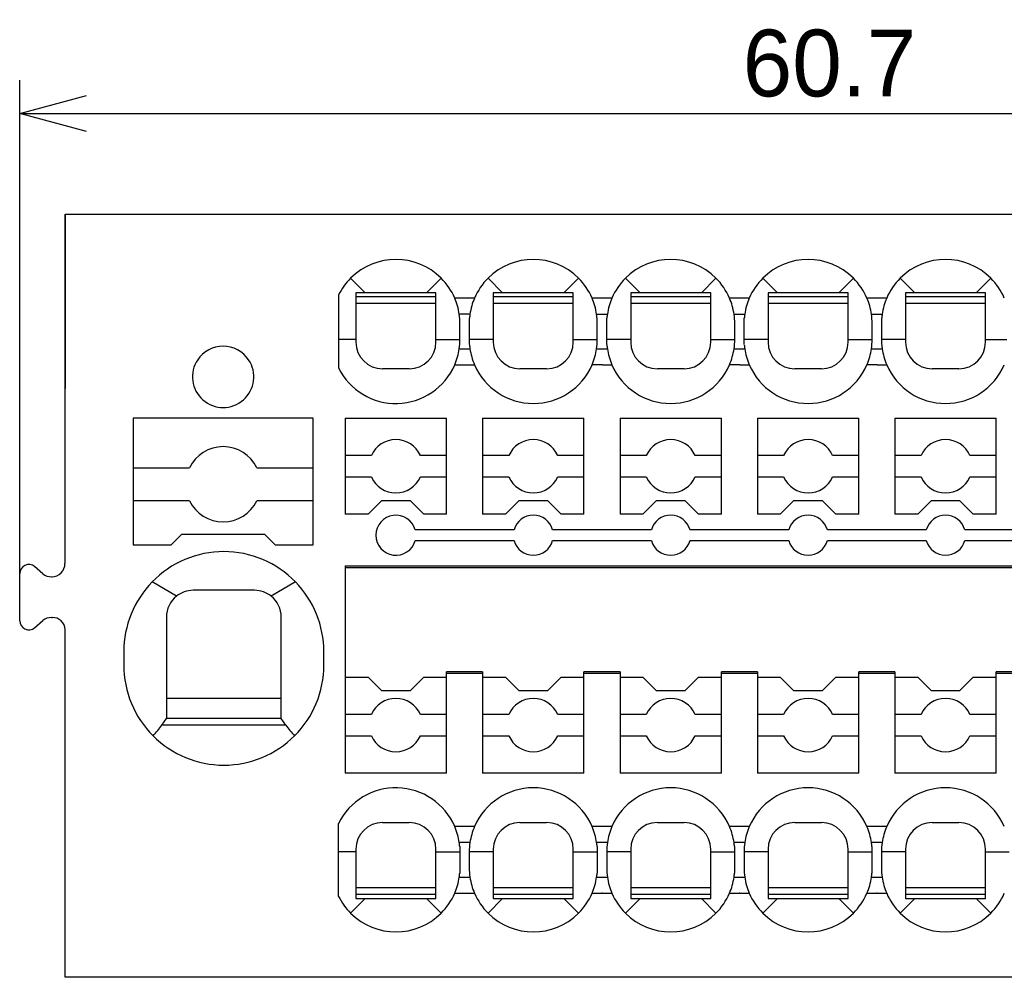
# Model space of a CAD drawing. Header units: millimetres. Extents: x -105 to 192, y -71 to 139.
# Tile 3 of 6: x -19 to 18, y 43 to 79. Entities that reach past the tile are written whole.
import ezdxf

# ---------------------------------------------------------------- set-up
doc = ezdxf.new("R2010")
doc.units = ezdxf.units.MM
doc.header["$LTSCALE"] = 1.5
doc.linetypes.add('PHL_THICK', pattern=[0])
doc.layers.get('0').update_dxf_attribs({"linetype": 'CONTINUOUS'})
doc.layers.get('Defpoints').update_dxf_attribs({"linetype": 'CONTINUOUS'})
doc.layers.add('PROJECTION', color=7, linetype='CONTINUOUS')
doc.dimstyles.new('ISO-25', dxfattribs={"dimtxt": 2.5, "dimasz": 2.5, "dimexe": 1.25, "dimexo": 0.625, "dimtad": 1, "dimdsep": 46, "dimtxsty": 'STANDARD', "dimblk": 'OPEN30', "dimcen": 2.5, "dimadec": 0, "dimazin": 0, "dimtfac": 1, "dimtmove": 0, "dimatfit": 3, "dimldrblk": 'OPEN30', "dimfxl": 1, "dimarcsym": 0})

# ---------------------------------------------------------------- blocks, each defined once
blk = doc.blocks.new('_Open30')
at = {"color": 0, "linetype": 'ByBlock', "lineweight": -2}
for p, q in [((-1, 0.268), (0, 0)), ((0, 0), (-1, -0.268)), ((0, 0), (-1, 0))]:
    blk.add_line(p, q, dxfattribs=at)
blk = doc.blocks.new('*D15')
at = {"color": 0, "lineweight": -2, "transparency": 16777216}
for p, q in [((-19.107, 57.195), (-19.107, 76.825)), ((41.594, 65.085), (41.594, 76.825)), ((-16.607, 75.575), (39.094, 75.575))]:
    blk.add_line(p, q, dxfattribs=at)
at = {"layer": 'Defpoints', "color": 0, "transparency": 16777216}
for p in [(41.594, 75.575), (41.594, 64.46), (-19.107, 56.57)]:
    blk.add_point(p, dxfattribs=at)
at = {"color": 0, "lineweight": -2, "transparency": 16777216, "xscale": 2.5, "yscale": 2.5, "zscale": 2.5, "rotation": 180}
blk.add_blockref('_Open30', (-19.107, 75.575), dxfattribs=at)
at = {"color": 0, "lineweight": -2, "transparency": 16777216, "xscale": 2.5, "yscale": 2.5, "zscale": 2.5}
blk.add_blockref('_Open30', (41.594, 75.575), dxfattribs=at)
at = {"color": 0, "transparency": 16777216, "insert": (11.244, 77.45), "char_height": 2.5, "attachment_point": 5}
blk.add_mtext('60.7', dxfattribs=at)

msp = doc.modelspace()

# ---------------------------------------------------------------- linework, layer by layer
for p, q in [((-17.406, 71.81), (-17.411, 58.718)), ((-17.406, 71.81), (-17.411, 58.718)), ((-17.913, 58.215), (-17.891, 58.215)), ((-17.913, 56.692), (-17.886, 56.692))]:
    msp.add_line(p, q)
at = {"linetype": 'Continuous'}
for p, q in [((-17.406, 64.46), (-17.406, 71.81)), ((-6.156, 68.86), (-6.703, 69.407)), ((-3.309, 69.407), (-3.856, 68.86)), ((-1.006, 68.86), (-1.553, 69.407)), ((1.841, 69.407), (1.294, 68.86)), ((4.144, 68.86), (3.597, 69.407)), ((6.991, 69.407), (6.444, 68.86)), ((9.294, 68.86), (8.747, 69.407)), ((12.141, 69.407), (11.594, 68.86)), ((14.444, 68.86), (13.897, 69.407)), ((17.291, 69.407), (16.744, 68.86)), ((-7.156, 68.777), (-7.156, 67.11)), ((-6.156, 68.86), (-6.506, 68.86)), ((-6.506, 68.86), (-6.506, 68.71)), ((-3.506, 68.71), (-6.506, 68.71)), ((-6.506, 68.71), (-6.506, 68.46)), ((-3.856, 68.86), (-6.156, 68.86)), ((-3.506, 68.86), (-3.856, 68.86)), ((-3.506, 68.71), (-3.506, 68.86)), ((-3.506, 68.46), (-3.506, 68.71)), ((-1.006, 68.86), (-1.356, 68.86)), ((-1.356, 68.86), (-1.356, 68.71)), ((-1.356, 68.71), (-1.356, 68.46)), ((1.644, 68.71), (-1.356, 68.71)), ((1.294, 68.86), (-1.006, 68.86)), ((1.644, 68.86), (1.294, 68.86)), ((1.644, 68.71), (1.644, 68.86)), ((1.644, 68.46), (1.644, 68.71)), ((2.733, 68.661), (2.713, 68.661)), ((3.794, 68.86), (3.794, 68.71)), ((4.144, 68.86), (3.794, 68.86)), ((6.794, 68.71), (3.794, 68.71)), ((3.794, 68.71), (3.794, 68.46)), ((6.444, 68.86), (4.144, 68.86)), ((6.794, 68.86), (6.444, 68.86)), ((6.794, 68.71), (6.794, 68.86)), ((6.794, 68.46), (6.794, 68.71)), ((7.883, 68.661), (7.863, 68.661)), ((8.944, 68.86), (8.944, 68.71)), ((9.294, 68.86), (8.944, 68.86)), ((11.944, 68.71), (8.944, 68.71)), ((8.944, 68.71), (8.944, 68.46)), ((11.594, 68.86), (9.294, 68.86)), ((11.944, 68.86), (11.594, 68.86)), ((11.944, 68.71), (11.944, 68.86)), ((11.944, 68.46), (11.944, 68.71)), ((13.033, 68.661), (13.013, 68.661)), ((14.094, 68.86), (14.094, 68.71)), ((14.444, 68.86), (14.094, 68.86)), ((17.094, 68.71), (14.094, 68.71)), ((14.094, 68.71), (14.094, 68.46)), ((16.744, 68.86), (14.444, 68.86)), ((17.094, 68.86), (16.744, 68.86)), ((17.094, 68.71), (17.094, 68.86)), ((17.094, 68.46), (17.094, 68.71)), ((-3.506, 68.46), (-6.506, 68.46)), ((-6.506, 68.46), (-6.506, 67.11)), ((-3.506, 67.11), (-3.506, 68.46)), ((1.644, 68.46), (-1.356, 68.46)), ((-1.356, 68.46), (-1.356, 67.11)), ((1.644, 67.11), (1.644, 68.46)), ((6.794, 68.46), (3.794, 68.46)), ((3.794, 68.46), (3.794, 67.11)), ((6.794, 67.11), (6.794, 68.46)), ((8.944, 68.46), (8.944, 67.11)), ((11.944, 68.46), (8.944, 68.46)), ((11.944, 67.11), (11.944, 68.46)), ((17.094, 68.46), (14.094, 68.46)), ((14.094, 68.46), (14.094, 67.11)), ((17.094, 67.11), (17.094, 68.46)), ((-2.23, 68.058), (-2.631, 68.058)), ((2.519, 68.058), (2.92, 68.058)), ((7.669, 68.058), (8.07, 68.058)), ((12.819, 68.058), (13.22, 68.058)), ((-6.506, 67.11), (-7.156, 67.11)), ((-7.156, 67.11), (-7.156, 66.044)), ((-3.506, 67.11), (-2.71, 67.11)), ((-2.71, 67.11), (-2.606, 67.11)), ((-1.356, 67.11), (-2.248, 67.11)), ((1.644, 67.11), (2.44, 67.11)), ((2.44, 67.11), (2.544, 67.11)), ((3.794, 67.11), (2.902, 67.11)), ((6.794, 67.11), (7.59, 67.11)), ((7.59, 67.11), (7.694, 67.11)), ((8.944, 67.11), (8.052, 67.11)), ((11.944, 67.11), (12.74, 67.11)), ((12.74, 67.11), (12.844, 67.11)), ((14.094, 67.11), (13.202, 67.11)), ((17.094, 67.11), (17.89, 67.11)), ((-2.631, 66.763), (-2.23, 66.763)), ((2.519, 66.763), (2.92, 66.763)), ((7.669, 66.763), (8.07, 66.763)), ((12.819, 66.763), (13.22, 66.763)), ((2.733, 66.16), (2.713, 66.16)), ((7.883, 66.16), (7.863, 66.16)), ((13.033, 66.16), (13.013, 66.16)), ((-8.106, 64.16), (-14.856, 64.16)), ((-14.856, 64.16), (-14.856, 62.305)), ((-8.106, 62.305), (-8.106, 64.16)), ((-6.906, 64.16), (-6.906, 62.76)), ((-6.906, 64.16), (-3.106, 64.16)), ((-3.106, 62.76), (-3.106, 64.16)), ((-1.756, 64.16), (2.044, 64.16)), ((-1.756, 64.16), (-1.756, 62.76)), ((2.044, 62.76), (2.044, 64.16)), ((3.394, 64.16), (7.194, 64.16)), ((3.394, 64.16), (3.394, 62.76)), ((7.194, 62.76), (7.194, 64.16)), ((8.544, 64.16), (12.344, 64.16)), ((8.544, 64.16), (8.544, 62.76)), ((12.344, 62.76), (12.344, 64.16)), ((13.694, 64.16), (17.494, 64.16)), ((13.694, 64.16), (13.694, 62.76)), ((17.494, 62.76), (17.494, 64.16)), ((-6.906, 62.76), (-6.906, 61.96)), ((-5.922, 62.76), (-6.906, 62.76)), ((-3.106, 62.76), (-4.089, 62.76)), ((-3.106, 61.96), (-3.106, 62.76)), ((-0.772, 62.76), (-1.756, 62.76)), ((-1.756, 62.76), (-1.756, 61.96)), ((2.044, 62.76), (1.061, 62.76)), ((2.044, 61.96), (2.044, 62.76)), ((4.378, 62.76), (3.394, 62.76)), ((3.394, 62.76), (3.394, 61.96)), ((7.194, 62.76), (6.211, 62.76)), ((7.194, 61.96), (7.194, 62.76)), ((8.544, 62.76), (8.544, 61.96)), ((9.528, 62.76), (8.544, 62.76)), ((12.344, 62.76), (11.361, 62.76)), ((12.344, 61.96), (12.344, 62.76)), ((13.694, 62.76), (13.694, 61.96)), ((14.678, 62.76), (13.694, 62.76)), ((17.494, 62.76), (16.511, 62.76)), ((17.494, 61.96), (17.494, 62.76)), ((-14.856, 62.305), (-14.856, 61.065)), ((-14.856, 62.305), (-12.744, 62.305)), ((-10.217, 62.305), (-8.106, 62.305)), ((-8.106, 61.065), (-8.106, 62.305)), ((-6.906, 61.96), (-6.906, 60.56)), ((-6.906, 61.96), (-5.922, 61.96)), ((-4.089, 61.96), (-3.106, 61.96)), ((-3.106, 60.56), (-3.106, 61.96)), ((-1.756, 61.96), (-0.772, 61.96)), ((-1.756, 61.96), (-1.756, 60.56)), ((1.061, 61.96), (2.044, 61.96)), ((2.044, 60.56), (2.044, 61.96)), ((3.394, 61.96), (4.378, 61.96)), ((3.394, 61.96), (3.394, 60.56)), ((6.211, 61.96), (7.194, 61.96)), ((7.194, 60.56), (7.194, 61.96)), ((8.544, 61.96), (8.544, 60.56)), ((8.544, 61.96), (9.528, 61.96)), ((11.361, 61.96), (12.344, 61.96)), ((12.344, 60.56), (12.344, 61.96)), ((13.694, 61.96), (13.694, 60.56)), ((13.694, 61.96), (14.678, 61.96)), ((16.511, 61.96), (17.494, 61.96)), ((17.494, 60.56), (17.494, 61.96)), ((-14.856, 61.065), (-14.856, 59.41)), ((-12.744, 61.065), (-14.856, 61.065)), ((-8.106, 61.065), (-10.217, 61.065)), ((-8.106, 59.41), (-8.106, 61.065)), ((-5.547, 61.06), (-6.047, 60.56)), ((-4.464, 61.06), (-5.547, 61.06)), ((-3.964, 60.56), (-4.464, 61.06)), ((-0.397, 61.06), (-0.897, 60.56)), ((0.686, 61.06), (-0.397, 61.06)), ((1.186, 60.56), (0.686, 61.06)), ((4.753, 61.06), (4.253, 60.56)), ((5.836, 61.06), (4.753, 61.06)), ((6.336, 60.56), (5.836, 61.06)), ((9.903, 61.06), (9.403, 60.56)), ((10.986, 61.06), (9.903, 61.06)), ((11.486, 60.56), (10.986, 61.06)), ((15.053, 61.06), (14.553, 60.56)), ((16.136, 61.06), (15.053, 61.06)), ((16.636, 60.56), (16.136, 61.06)), ((-6.047, 60.56), (-6.906, 60.56)), ((-3.106, 60.56), (-3.964, 60.56)), ((-0.897, 60.56), (-1.756, 60.56)), ((2.044, 60.56), (1.186, 60.56)), ((4.253, 60.56), (3.394, 60.56)), ((7.194, 60.56), (6.336, 60.56)), ((9.403, 60.56), (8.544, 60.56)), ((12.344, 60.56), (11.486, 60.56)), ((14.553, 60.56), (13.694, 60.56)), ((17.494, 60.56), (16.636, 60.56)), ((-13.431, 59.41), (-13.031, 59.81)), ((-13.031, 59.81), (-9.931, 59.81)), ((-9.931, 59.81), (-9.531, 59.41)), ((-0.578, 59.975), (-4.283, 59.975)), ((4.572, 59.975), (0.867, 59.975)), ((9.722, 59.975), (6.017, 59.975)), ((14.872, 59.975), (11.167, 59.975)), ((20.022, 59.975), (16.317, 59.975)), ((-4.283, 59.575), (-0.578, 59.575)), ((0.867, 59.575), (4.572, 59.575)), ((6.017, 59.575), (9.722, 59.575)), ((11.167, 59.575), (14.872, 59.575)), ((16.317, 59.575), (20.022, 59.575)), ((-14.856, 59.41), (-13.431, 59.41)), ((-9.531, 59.41), (-8.106, 59.41)), ((-6.906, 58.63), (-6.906, 58.56)), ((-6.906, 58.63), (39.044, 58.63)), ((-6.906, 58.56), (39.044, 58.56)), ((-6.906, 58.56), (-6.906, 54.46)), ((-13.231, 57.49), (-14.143, 58.026)), ((-8.768, 58.026), (-9.68, 57.49)), ((-10.306, 57.71), (-12.606, 57.71)), ((-13.606, 56.71), (-13.606, 53.66)), ((-9.306, 53.66), (-9.306, 56.71)), ((-17.406, 50.56), (-17.406, 56.242)), ((-15.206, 55.41), (-15.206, 54.91)), ((-7.706, 54.91), (-7.706, 55.41)), ((-1.756, 54.66), (-3.106, 54.66)), ((-3.106, 54.591), (-3.106, 54.66)), ((-1.756, 54.66), (-1.756, 54.591)), ((2.044, 54.591), (2.044, 54.66)), ((3.394, 54.66), (2.044, 54.66)), ((3.394, 54.66), (3.394, 54.591)), ((8.544, 54.66), (7.194, 54.66)), ((7.194, 54.591), (7.194, 54.66)), ((8.544, 54.66), (8.544, 54.591)), ((12.344, 54.591), (12.344, 54.66)), ((13.694, 54.66), (12.344, 54.66)), ((13.694, 54.66), (13.694, 54.591)), ((18.844, 54.66), (17.494, 54.66)), ((17.494, 54.591), (17.494, 54.66)), ((-6.906, 54.46), (-6.047, 54.46)), ((-6.906, 54.46), (-6.906, 53.06)), ((-6.047, 54.46), (-5.547, 53.96)), ((-4.464, 53.961), (-3.964, 54.46)), ((-3.964, 54.46), (-3.106, 54.46)), ((-3.106, 54.46), (-3.106, 54.591)), ((-1.756, 54.591), (-3.106, 54.591)), ((-3.106, 53.06), (-3.106, 54.46)), ((-1.756, 54.591), (-1.756, 54.46)), ((-1.756, 54.46), (-0.897, 54.46)), ((-1.756, 54.46), (-1.756, 53.06)), ((-0.897, 54.46), (-0.397, 53.96)), ((0.686, 53.961), (1.186, 54.46)), ((1.186, 54.46), (2.044, 54.46)), ((3.394, 54.591), (2.044, 54.591)), ((2.044, 54.46), (2.044, 54.591)), ((2.044, 53.06), (2.044, 54.46)), ((3.394, 54.591), (3.394, 54.46)), ((3.394, 54.46), (3.394, 53.06)), ((3.394, 54.46), (4.253, 54.46)), ((4.253, 54.46), (4.753, 53.96)), ((5.836, 53.961), (6.336, 54.46)), ((6.336, 54.46), (7.194, 54.46)), ((8.544, 54.591), (7.194, 54.591)), ((7.194, 54.46), (7.194, 54.591)), ((7.194, 53.06), (7.194, 54.46)), ((8.544, 54.591), (8.544, 54.46)), ((8.544, 54.46), (8.544, 53.06)), ((8.544, 54.46), (9.403, 54.46)), ((9.403, 54.46), (9.903, 53.96)), ((10.986, 53.961), (11.486, 54.46)), ((11.486, 54.46), (12.344, 54.46)), ((13.694, 54.591), (12.344, 54.591)), ((12.344, 54.46), (12.344, 54.591)), ((12.344, 53.06), (12.344, 54.46)), ((13.694, 54.591), (13.694, 54.46)), ((13.694, 54.46), (13.694, 53.06)), ((13.694, 54.46), (14.553, 54.46)), ((14.553, 54.46), (15.053, 53.96)), ((16.136, 53.961), (16.636, 54.46)), ((16.636, 54.46), (17.494, 54.46)), ((18.844, 54.591), (17.494, 54.591)), ((17.494, 54.46), (17.494, 54.591)), ((17.494, 53.06), (17.494, 54.46)), ((-5.547, 53.96), (-4.464, 53.961)), ((-0.397, 53.96), (0.686, 53.961)), ((4.753, 53.96), (5.836, 53.961)), ((9.903, 53.96), (10.986, 53.961)), ((15.053, 53.96), (16.136, 53.961)), ((-13.606, 53.66), (-13.606, 52.91)), ((-9.306, 53.66), (-13.606, 53.66)), ((-9.306, 52.91), (-9.306, 53.66)), ((-13.778, 52.66), (-13.606, 52.91)), ((-9.306, 52.91), (-13.606, 52.91)), ((-9.134, 52.66), (-9.306, 52.91)), ((-5.922, 53.06), (-6.906, 53.06)), ((-6.906, 53.06), (-6.906, 52.26)), ((-3.106, 53.06), (-4.089, 53.06)), ((-3.106, 52.26), (-3.106, 53.06)), ((-0.772, 53.06), (-1.756, 53.06)), ((-1.756, 53.06), (-1.756, 52.26)), ((2.044, 53.06), (1.061, 53.06)), ((2.044, 52.26), (2.044, 53.06)), ((3.394, 53.06), (3.394, 52.26)), ((4.378, 53.06), (3.394, 53.06)), ((7.194, 53.06), (6.211, 53.06)), ((7.194, 52.26), (7.194, 53.06)), ((9.528, 53.06), (8.544, 53.06)), ((8.544, 53.06), (8.544, 52.26)), ((12.344, 53.06), (11.361, 53.06)), ((12.344, 52.26), (12.344, 53.06)), ((14.678, 53.06), (13.694, 53.06)), ((13.694, 53.06), (13.694, 52.26)), ((17.494, 53.06), (16.511, 53.06)), ((17.494, 52.26), (17.494, 53.06)), ((-9.134, 52.66), (-13.778, 52.66)), ((-6.906, 52.26), (-5.922, 52.26)), ((-6.906, 52.26), (-6.906, 50.86)), ((-4.089, 52.26), (-3.106, 52.26)), ((-3.106, 50.86), (-3.106, 52.26)), ((-1.756, 52.26), (-0.772, 52.26)), ((-1.756, 52.26), (-1.756, 50.86)), ((1.061, 52.26), (2.044, 52.26)), ((2.044, 50.86), (2.044, 52.26)), ((3.394, 52.26), (4.378, 52.26)), ((3.394, 52.26), (3.394, 50.86)), ((6.211, 52.26), (7.194, 52.26)), ((7.194, 50.86), (7.194, 52.26)), ((8.544, 52.26), (9.528, 52.26)), ((8.544, 52.26), (8.544, 50.86)), ((11.361, 52.26), (12.344, 52.26)), ((12.344, 50.86), (12.344, 52.26)), ((13.694, 52.26), (14.678, 52.26)), ((13.694, 52.26), (13.694, 50.86)), ((16.511, 52.26), (17.494, 52.26)), ((17.494, 50.86), (17.494, 52.26)), ((-3.106, 50.86), (-6.906, 50.86)), ((2.044, 50.86), (-1.756, 50.86)), ((7.194, 50.86), (3.394, 50.86)), ((12.344, 50.86), (8.544, 50.86)), ((17.494, 50.86), (13.694, 50.86)), ((-17.406, 43.21), (-17.406, 50.56)), ((-7.156, 47.91), (-7.156, 48.977)), ((2.733, 48.861), (2.713, 48.861)), ((7.883, 48.861), (7.863, 48.861)), ((13.033, 48.861), (13.013, 48.861)), ((-2.23, 48.258), (-2.631, 48.258)), ((2.92, 48.258), (2.519, 48.258)), ((8.07, 48.258), (7.669, 48.258)), ((13.22, 48.258), (12.819, 48.258)), ((-6.506, 47.91), (-7.156, 47.91)), ((-7.156, 46.244), (-7.156, 47.91)), ((-6.506, 47.91), (-6.506, 46.56)), ((-3.506, 46.56), (-3.506, 47.91)), ((-3.506, 47.91), (-2.614, 47.91)), ((-2.151, 47.91), (-2.256, 47.91)), ((-1.356, 47.91), (-2.151, 47.91)), ((-1.356, 47.91), (-1.356, 46.56)), ((1.644, 47.91), (2.536, 47.91)), ((1.644, 46.56), (1.644, 47.91)), ((2.999, 47.91), (2.894, 47.91)), ((3.794, 47.91), (2.999, 47.91)), ((3.794, 47.91), (3.794, 46.56)), ((6.794, 47.91), (7.686, 47.91)), ((6.794, 46.56), (6.794, 47.91)), ((8.149, 47.91), (8.044, 47.91)), ((8.944, 47.91), (8.149, 47.91)), ((8.944, 47.91), (8.944, 46.56)), ((11.944, 46.56), (11.944, 47.91)), ((11.944, 47.91), (12.836, 47.91)), ((13.299, 47.91), (13.194, 47.91)), ((14.094, 47.91), (13.299, 47.91)), ((14.094, 47.91), (14.094, 46.56)), ((17.094, 46.56), (17.094, 47.91)), ((17.094, 47.91), (17.986, 47.91)), ((-2.631, 46.963), (-2.23, 46.963)), ((2.519, 46.963), (2.92, 46.963)), ((7.669, 46.963), (8.07, 46.963)), ((12.819, 46.963), (13.22, 46.963)), ((-6.506, 46.56), (-6.506, 46.31)), ((-3.506, 46.56), (-6.506, 46.56)), ((-3.506, 46.31), (-3.506, 46.56)), ((-1.356, 46.56), (-1.356, 46.31)), ((1.644, 46.56), (-1.356, 46.56)), ((1.644, 46.31), (1.644, 46.56)), ((3.794, 46.56), (3.794, 46.31)), ((6.794, 46.56), (3.794, 46.56)), ((6.794, 46.31), (6.794, 46.56)), ((8.944, 46.56), (8.944, 46.31)), ((11.944, 46.56), (8.944, 46.56)), ((11.944, 46.31), (11.944, 46.56)), ((14.094, 46.56), (14.094, 46.31)), ((17.094, 46.56), (14.094, 46.56)), ((17.094, 46.31), (17.094, 46.56)), ((-6.703, 45.613), (-6.156, 46.16)), ((-6.506, 46.31), (-6.506, 46.16)), ((-3.506, 46.31), (-6.506, 46.31)), ((-6.506, 46.16), (-6.156, 46.16)), ((-6.156, 46.16), (-3.856, 46.16)), ((-3.856, 46.16), (-3.309, 45.613)), ((-3.856, 46.16), (-3.506, 46.16)), ((-3.506, 46.16), (-3.506, 46.31)), ((-1.553, 45.613), (-1.006, 46.16)), ((-1.356, 46.31), (-1.356, 46.16)), ((1.644, 46.31), (-1.356, 46.31)), ((-1.356, 46.16), (-1.006, 46.16)), ((-1.006, 46.16), (1.294, 46.16)), ((1.294, 46.16), (1.644, 46.16)), ((1.294, 46.16), (1.841, 45.613)), ((1.644, 46.16), (1.644, 46.31)), ((2.733, 46.36), (2.713, 46.36)), ((3.597, 45.613), (4.144, 46.16)), ((3.794, 46.31), (3.794, 46.16)), ((6.794, 46.31), (3.794, 46.31)), ((3.794, 46.16), (4.144, 46.16)), ((4.144, 46.16), (6.444, 46.16)), ((6.444, 46.16), (6.794, 46.16)), ((6.444, 46.16), (6.991, 45.613)), ((6.794, 46.16), (6.794, 46.31)), ((7.883, 46.36), (7.863, 46.36)), ((8.747, 45.613), (9.294, 46.16)), ((8.944, 46.31), (8.944, 46.16)), ((11.944, 46.31), (8.944, 46.31)), ((8.944, 46.16), (9.294, 46.16)), ((9.294, 46.16), (11.594, 46.16)), ((11.594, 46.16), (11.944, 46.16)), ((11.594, 46.16), (12.141, 45.613)), ((11.944, 46.16), (11.944, 46.31)), ((13.033, 46.36), (13.013, 46.36)), ((13.897, 45.613), (14.444, 46.16)), ((14.094, 46.31), (14.094, 46.16)), ((17.094, 46.31), (14.094, 46.31)), ((14.094, 46.16), (14.444, 46.16)), ((14.444, 46.16), (16.744, 46.16)), ((16.744, 46.16), (17.094, 46.16)), ((16.744, 46.16), (17.291, 45.613)), ((17.094, 46.16), (17.094, 46.31))]:
    msp.add_line(p, q, dxfattribs=at)
for centre, radius, start, end in [((-5.006, 67.71), 2.4, 45, 135), ((0.144, 67.71), 2.4, 45, 135), ((5.294, 67.71), 2.4, 45, 135), ((10.444, 67.71), 2.4, 45, 135), ((15.594, 67.71), 2.4, 45, 135), ((-5.006, 67.71), 2.4, 135, 153.6157), ((-5.006, 67.71), 2.4, 23.3241, 45), ((0.144, 67.71), 2.4, 135, 156.6759), ((0.144, 67.71), 2.4, 23.3241, 45), ((5.294, 67.71), 2.4, 135, 156.6759), ((5.294, 67.71), 2.4, 23.3241, 45), ((10.444, 67.71), 2.4, 135, 156.6759), ((10.444, 67.71), 2.4, 23.3241, 45), ((15.594, 67.71), 2.4, 135, 156.6759), ((15.594, 67.71), 2.4, 23.3241, 45), ((-5.006, 67.71), 2.4, 8.3295, 23.3241), ((0.144, 67.71), 2.4, 156.6759, 171.6705), ((0.144, 67.71), 2.4, 8.3295, 23.3241), ((5.294, 67.71), 2.4, 156.6759, 171.6705), ((5.294, 67.71), 2.4, 8.3295, 23.3241), ((10.444, 67.71), 2.4, 156.6759, 171.6705), ((10.444, 67.71), 2.4, 8.3295, 23.3241), ((15.594, 67.71), 2.4, 156.6759, 171.6705), ((-5.006, 67.71), 2.4, 0, 8.3295), ((0.144, 67.71), 2.4, 171.6705, 175.3205), ((0.144, 67.71), 2.4, 0, 8.3295), ((5.294, 67.71), 2.4, 171.6705, 175.3205), ((5.294, 67.71), 2.4, 0, 8.3295), ((10.444, 67.71), 2.4, 171.6705, 175.3205), ((10.444, 67.71), 2.4, 0, 8.3295), ((15.594, 67.71), 2.4, 171.6705, 175.3205), ((-11.481, 65.71), 1.15, 90, 146.122), ((-11.481, 65.71), 1.15, 33.878, 90), ((-5.506, 67.01), 1, 180, 270), ((-4.506, 67.01), 1, 270, 360), ((-5.006, 67.11), 2.4, 351.6705, 0), ((0.144, 67.11), 2.4, 184.6795, 188.3295), ((-0.356, 67.01), 1, 180, 270), ((0.644, 67.01), 1, 270, 360), ((0.144, 67.11), 2.4, 351.6705, 0), ((5.294, 67.11), 2.4, 184.6795, 188.3295), ((4.794, 67.01), 1, 180, 270), ((5.794, 67.01), 1, 270, 360), ((5.294, 67.11), 2.4, 351.6705, 0), ((10.444, 67.11), 2.4, 184.6795, 188.3295), ((9.944, 67.01), 1, 180, 270), ((10.944, 67.01), 1, 270, 360), ((10.444, 67.11), 2.4, 351.6705, 0), ((15.594, 67.11), 2.4, 184.6795, 188.3295), ((15.094, 67.01), 1, 180, 270), ((16.094, 67.01), 1, 270, 360), ((-5.006, 67.11), 2.4, 336.6759, 351.6705), ((0.144, 67.11), 2.4, 188.3295, 203.3241), ((0.144, 67.11), 2.4, 336.6759, 351.6705), ((5.294, 67.11), 2.4, 188.3295, 203.3241), ((5.294, 67.11), 2.4, 336.6759, 351.6705), ((10.444, 67.11), 2.4, 188.3295, 203.3241), ((10.444, 67.11), 2.4, 336.6759, 351.6705), ((15.594, 67.11), 2.4, 188.3295, 203.3241), ((-11.481, 65.71), 1.15, 146.122, 33.878), ((-5.006, 67.11), 2.4, 206.3843, 336.6759), ((0.144, 67.11), 2.4, 203.3241, 336.6759), ((5.294, 67.11), 2.4, 203.3241, 336.6759), ((10.444, 67.11), 2.4, 203.3241, 336.6759), ((15.594, 67.11), 2.4, 203.3241, 336.6759), ((-5.006, 62.36), 1, 23.5782, 156.4218), ((0.144, 62.36), 1, 23.5782, 156.4218), ((5.294, 62.36), 1, 23.5782, 156.4218), ((10.444, 62.36), 1, 23.5782, 156.4218), ((15.594, 62.36), 1, 23.5782, 156.4218), ((-11.481, 61.685), 1.408, 26.1328, 153.8672), ((-5.006, 62.36), 1, 203.5782, 336.4218), ((0.144, 62.36), 1, 203.5782, 336.4218), ((5.294, 62.36), 1, 203.5782, 336.4218), ((10.444, 62.36), 1, 203.5782, 336.4218), ((15.594, 62.36), 1, 203.5782, 336.4218), ((-11.481, 61.685), 1.408, 206.1328, 333.8672), ((-5.005, 59.775), 0.75, 15.466, 344.534), ((0.145, 59.775), 0.75, 15.466, 164.534), ((5.295, 59.775), 0.75, 15.466, 164.534), ((10.445, 59.775), 0.75, 15.466, 164.534), ((15.595, 59.775), 0.75, 15.466, 164.534), ((0.145, 59.775), 0.75, 195.466, 344.534), ((5.295, 59.775), 0.75, 195.466, 344.534), ((10.445, 59.775), 0.75, 195.466, 344.534), ((15.595, 59.775), 0.75, 195.466, 344.534), ((-11.456, 55.41), 3.75, 44.2268, 135.7732), ((-11.456, 55.41), 3.75, 135.7732, 180), ((-11.456, 55.41), 3.75, 360, 44.2268), ((-12.606, 56.71), 1, 90, 128.7326), ((-10.306, 56.71), 1, 51.2674, 90), ((-12.606, 56.71), 1, 128.7326, 180), ((-10.306, 56.71), 1, 360, 51.2674), ((-11.456, 54.91), 3.75, 180, 224.9845), ((-11.456, 54.91), 3.75, 315.0155, 0), ((-5.006, 52.66), 1, 23.5782, 156.4218), ((0.144, 52.66), 1, 23.5782, 156.4218), ((5.294, 52.66), 1, 23.5782, 156.4218), ((10.444, 52.66), 1, 23.5782, 156.4218), ((15.594, 52.66), 1, 23.5782, 156.4218), ((-11.456, 54.91), 3.75, 224.9845, 315.0155), ((-5.006, 52.66), 1, 203.5782, 336.4218), ((0.144, 52.66), 1, 203.5782, 336.4218), ((5.294, 52.66), 1, 203.5782, 336.4218), ((10.444, 52.66), 1, 203.5782, 336.4218), ((15.594, 52.66), 1, 203.5782, 336.4218), ((-5.006, 47.91), 2.4, 23.3241, 153.6156), ((0.144, 47.91), 2.4, 23.3241, 156.6759), ((5.294, 47.91), 2.4, 23.3241, 156.6759), ((10.444, 47.91), 2.4, 23.3241, 156.6759), ((15.594, 47.91), 2.4, 23.3241, 156.6759), ((-5.506, 48.01), 1, 90, 180), ((-4.506, 48.01), 1, 360, 90), ((-5.006, 47.91), 2.4, 8.3295, 23.3241), ((0.144, 47.91), 2.4, 156.6759, 171.6705), ((-0.356, 48.01), 1, 90, 180), ((0.644, 48.01), 1, 360, 90), ((0.144, 47.91), 2.4, 8.3295, 23.3241), ((5.294, 47.91), 2.4, 156.6759, 171.6705), ((4.794, 48.01), 1, 90, 180), ((5.794, 48.01), 1, 360, 90), ((5.294, 47.91), 2.4, 8.3295, 23.3241), ((10.444, 47.91), 2.4, 156.6759, 171.6705), ((9.944, 48.01), 1, 90, 180), ((10.944, 48.01), 1, 360, 90), ((10.444, 47.91), 2.4, 8.3295, 23.3241), ((15.594, 47.91), 2.4, 156.6759, 171.6705), ((15.094, 48.01), 1, 90, 180), ((16.094, 48.01), 1, 360, 90), ((-5.006, 47.91), 2.4, 4.6795, 8.3295), ((0.144, 47.91), 2.4, 171.6705, 180), ((0.144, 47.91), 2.4, 4.6795, 8.3295), ((5.294, 47.91), 2.4, 171.6705, 180), ((5.294, 47.91), 2.4, 4.6795, 8.3295), ((10.444, 47.91), 2.4, 171.6705, 180), ((10.444, 47.91), 2.4, 4.6795, 8.3295), ((15.594, 47.91), 2.4, 171.6705, 180), ((0.144, 47.31), 2.4, 180, 188.3295), ((5.294, 47.31), 2.4, 180, 188.3295), ((10.444, 47.31), 2.4, 180, 188.3295), ((15.594, 47.31), 2.4, 180, 188.3295), ((-5.006, 47.31), 2.4, 336.6759, 351.6705), ((-5.006, 47.31), 2.4, 351.6705, 355.3205), ((0.144, 47.31), 2.4, 188.3295, 203.3241), ((0.144, 47.31), 2.4, 336.6759, 351.6705), ((0.144, 47.31), 2.4, 351.6705, 355.3205), ((5.294, 47.31), 2.4, 188.3295, 203.3241), ((5.294, 47.31), 2.4, 336.6759, 351.6705), ((5.294, 47.31), 2.4, 351.6705, 355.3205), ((10.444, 47.31), 2.4, 188.3295, 203.3241), ((10.444, 47.31), 2.4, 336.6759, 351.6705), ((10.444, 47.31), 2.4, 351.6705, 355.3205), ((15.594, 47.31), 2.4, 188.3295, 203.3241), ((-5.006, 47.31), 2.4, 206.3844, 225), ((-5.006, 47.31), 2.4, 315, 336.6759), ((0.144, 47.31), 2.4, 203.3241, 225), ((0.144, 47.31), 2.4, 315, 336.6759), ((5.294, 47.31), 2.4, 203.3241, 225), ((5.294, 47.31), 2.4, 315, 336.6759), ((10.444, 47.31), 2.4, 203.3241, 225), ((10.444, 47.31), 2.4, 315, 336.6759), ((15.594, 47.31), 2.4, 203.3241, 225), ((15.594, 47.31), 2.4, 315, 336.6759), ((-5.006, 47.31), 2.4, 225, 315), ((0.144, 47.31), 2.4, 225, 315), ((5.294, 47.31), 2.4, 225, 315), ((10.444, 47.31), 2.4, 225, 315), ((15.594, 47.31), 2.4, 225, 315)]:
    msp.add_arc(centre, radius, start, end, dxfattribs=at)
for centre, radius, start, end in [((-17.911, 58.715), 0.5, 270, 0.2504), ((-17.913, 58.715), 0.5, 229.9331, 270), ((-17.913, 56.192), 0.5, 90, 130.0669), ((-17.871, 56.226), 0.466, 1.2959, 91.7479)]:
    msp.add_arc(centre, radius, start, end)
for points in [[(-17.406, 71.81), (-12.701, 71.81), (-3.293, 71.81), (10.819, 71.81), (24.932, 71.81), (34.34, 71.81), (39.044, 71.81)], [(-2.059, 68.661), (-2.121, 68.661), (-2.245, 68.661), (-2.431, 68.661), (-2.616, 68.661), (-2.74, 68.661), (-2.802, 68.661)], [(2.713, 68.661), (2.683, 68.661), (2.622, 68.661), (2.531, 68.661), (2.44, 68.661), (2.379, 68.661), (2.348, 68.661)], [(3.091, 68.661), (3.061, 68.661), (3.001, 68.661), (2.912, 68.661), (2.822, 68.661), (2.762, 68.661), (2.733, 68.661)], [(7.863, 68.661), (7.833, 68.661), (7.772, 68.661), (7.681, 68.661), (7.59, 68.661), (7.529, 68.661), (7.498, 68.661)], [(13.013, 68.661), (12.983, 68.661), (12.922, 68.661), (12.831, 68.661), (12.74, 68.661), (12.679, 68.661), (12.648, 68.661)], [(-2.606, 67.11), (-2.606, 67.16), (-2.606, 67.26), (-2.606, 67.41), (-2.606, 67.56), (-2.606, 67.66), (-2.606, 67.71)], [(2.544, 67.11), (2.544, 67.16), (2.544, 67.26), (2.544, 67.41), (2.544, 67.56), (2.544, 67.66), (2.544, 67.71)], [(7.694, 67.11), (7.694, 67.16), (7.694, 67.26), (7.694, 67.41), (7.694, 67.56), (7.694, 67.66), (7.694, 67.71)], [(12.844, 67.11), (12.844, 67.16), (12.844, 67.26), (12.844, 67.41), (12.844, 67.56), (12.844, 67.66), (12.844, 67.71)], [(-2.248, 66.915), (-2.248, 66.947), (-2.248, 67.013), (-2.248, 67.078), (-2.248, 67.11)], [(2.902, 66.915), (2.902, 66.947), (2.902, 67.013), (2.902, 67.078), (2.902, 67.11)], [(8.052, 66.915), (8.052, 66.947), (8.052, 67.013), (8.052, 67.078), (8.052, 67.11)], [(13.202, 66.915), (13.202, 66.947), (13.202, 67.013), (13.202, 67.078), (13.202, 67.11)], [(-2.802, 66.16), (-2.74, 66.16), (-2.616, 66.16), (-2.431, 66.16), (-2.245, 66.16), (-2.121, 66.16), (-2.059, 66.16)], [(2.713, 66.16), (2.683, 66.16), (2.622, 66.16), (2.531, 66.16), (2.44, 66.16), (2.379, 66.16), (2.348, 66.16)], [(7.863, 66.16), (7.833, 66.16), (7.772, 66.16), (7.681, 66.16), (7.59, 66.16), (7.529, 66.16), (7.498, 66.16)], [(13.013, 66.16), (12.983, 66.16), (12.922, 66.16), (12.831, 66.16), (12.74, 66.16), (12.679, 66.16), (12.648, 66.16)], [(-2.059, 48.861), (-2.121, 48.861), (-2.245, 48.861), (-2.431, 48.861), (-2.616, 48.861), (-2.74, 48.861), (-2.802, 48.861)], [(7.863, 48.861), (7.833, 48.861), (7.772, 48.861), (7.681, 48.861), (7.59, 48.861), (7.529, 48.861), (7.498, 48.861)], [(13.013, 48.861), (12.983, 48.861), (12.922, 48.861), (12.831, 48.861), (12.74, 48.861), (12.679, 48.861), (12.648, 48.861)], [(-2.614, 48.106), (-2.614, 48.074), (-2.614, 48.008), (-2.614, 47.943), (-2.614, 47.91)], [(2.536, 48.106), (2.536, 48.074), (2.536, 48.008), (2.536, 47.943), (2.536, 47.91)], [(7.686, 48.106), (7.686, 48.074), (7.686, 48.008), (7.686, 47.943), (7.686, 47.91)], [(12.836, 48.106), (12.836, 48.074), (12.836, 48.008), (12.836, 47.943), (12.836, 47.91)], [(-2.256, 47.91), (-2.256, 47.86), (-2.256, 47.76), (-2.256, 47.61), (-2.256, 47.46), (-2.256, 47.36), (-2.256, 47.31)], [(2.894, 47.91), (2.894, 47.86), (2.894, 47.76), (2.894, 47.61), (2.894, 47.46), (2.894, 47.36), (2.894, 47.31)], [(8.044, 47.91), (8.044, 47.86), (8.044, 47.76), (8.044, 47.61), (8.044, 47.46), (8.044, 47.36), (8.044, 47.31)], [(13.194, 47.91), (13.194, 47.86), (13.194, 47.76), (13.194, 47.61), (13.194, 47.46), (13.194, 47.36), (13.194, 47.31)], [(-2.802, 46.36), (-2.74, 46.36), (-2.616, 46.36), (-2.431, 46.36), (-2.245, 46.36), (-2.121, 46.36), (-2.059, 46.36)], [(2.348, 46.36), (2.379, 46.36), (2.44, 46.36), (2.531, 46.36), (2.622, 46.36), (2.683, 46.36), (2.713, 46.36)], [(39.044, 43.21), (34.34, 43.21), (24.932, 43.21), (10.819, 43.21), (-3.293, 43.21), (-12.701, 43.21), (-17.406, 43.21)]]:
    msp.add_open_spline(points, degree=3, dxfattribs=at)
for points, knots in [([(8.241, 68.661), (8.211, 68.661), (8.151, 68.661), (8.062, 68.661), (7.972, 68.661), (7.912, 68.661), (7.883, 68.661)], [0, 0, 0, 0, 0.0894749, 0.1789497, 0.2684246, 0.3578994, 0.3578994, 0.3578994, 0.3578994]), ([(13.391, 68.661), (13.361, 68.661), (13.301, 68.661), (13.212, 68.661), (13.122, 68.661), (13.062, 68.661), (13.033, 68.661)], [0, 0, 0, 0, 0.0894749, 0.1789497, 0.2684246, 0.3578994, 0.3578994, 0.3578994, 0.3578994]), ([(-2.248, 67.11), (-2.248, 67.16), (-2.248, 67.26), (-2.248, 67.443), (-2.248, 67.658), (-2.248, 67.824), (-2.248, 67.906)], [0, 0, 0, 0, 0.1499697, 0.2999394, 0.547869, 0.7957986, 0.7957986, 0.7957986, 0.7957986]), ([(2.902, 67.11), (2.902, 67.16), (2.902, 67.26), (2.902, 67.443), (2.902, 67.658), (2.902, 67.824), (2.902, 67.906)], [0, 0, 0, 0, 0.1499697, 0.2999394, 0.547869, 0.7957986, 0.7957986, 0.7957986, 0.7957986]), ([(8.052, 67.11), (8.052, 67.16), (8.052, 67.26), (8.052, 67.443), (8.052, 67.658), (8.052, 67.824), (8.052, 67.906)], [0, 0, 0, 0, 0.1499697, 0.2999394, 0.547869, 0.7957987, 0.7957987, 0.7957987, 0.7957987]), ([(13.202, 67.11), (13.202, 67.16), (13.202, 67.26), (13.202, 67.443), (13.202, 67.658), (13.202, 67.824), (13.202, 67.906)], [0, 0, 0, 0, 0.1499697, 0.2999394, 0.547869, 0.7957986, 0.7957986, 0.7957986, 0.7957986]), ([(-6.506, 67.11), (-6.506, 67.103), (-6.506, 67.087), (-6.506, 67.062), (-6.506, 67.035), (-6.506, 67.019), (-6.506, 67.01)], [0, 0, 0, 0, 0.02108021, 0.05000399, 0.0750328, 0.09999999, 0.09999999, 0.09999999, 0.09999999]), ([(-3.506, 67.01), (-3.506, 67.017), (-3.506, 67.033), (-3.506, 67.057), (-3.506, 67.084), (-3.506, 67.101), (-3.506, 67.11)], [0, 0, 0, 0, 0.01874957, 0.04982041, 0.07122617, 0.1, 0.1, 0.1, 0.1]), ([(-1.356, 67.11), (-1.356, 67.102), (-1.356, 67.085), (-1.356, 67.06), (-1.356, 67.035), (-1.356, 67.019), (-1.356, 67.01)], [0, 0, 0, 0, 0.02530375, 0.05000399, 0.0750328, 0.09999999, 0.09999999, 0.09999999, 0.09999999]), ([(1.644, 67.01), (1.644, 67.017), (1.644, 67.034), (1.644, 67.06), (1.644, 67.087), (1.644, 67.103), (1.644, 67.11)], [0, 0, 0, 0, 0.02065893, 0.04982041, 0.07884293, 0.1, 0.1, 0.1, 0.1]), ([(3.794, 67.11), (3.794, 67.102), (3.794, 67.085), (3.794, 67.06), (3.794, 67.035), (3.794, 67.019), (3.794, 67.01)], [0, 0, 0, 0, 0.02530376, 0.05000399, 0.0750328, 0.09999999, 0.09999999, 0.09999999, 0.09999999]), ([(6.794, 67.01), (6.794, 67.018), (6.794, 67.035), (6.794, 67.059), (6.794, 67.084), (6.794, 67.101), (6.794, 67.11)], [0, 0, 0, 0, 0.0238064, 0.04982041, 0.07122616, 0.1, 0.1, 0.1, 0.1]), ([(8.944, 67.11), (8.944, 67.1), (8.944, 67.084), (8.944, 67.059), (8.944, 67.035), (8.944, 67.019), (8.944, 67.01)], [0, 0, 0, 0, 0.0299661, 0.05000399, 0.0750328, 0.09999999, 0.09999999, 0.09999999, 0.09999999]), ([(11.944, 67.01), (11.944, 67.018), (11.944, 67.034), (11.944, 67.061), (11.944, 67.087), (11.944, 67.104), (11.944, 67.11)], [0, 0, 0, 0, 0.0217089, 0.04982041, 0.08020927, 0.1, 0.1, 0.1, 0.1]), ([(14.094, 67.11), (14.094, 67.103), (14.094, 67.086), (14.094, 67.061), (14.094, 67.035), (14.094, 67.019), (14.094, 67.01)], [0, 0, 0, 0, 0.0219158, 0.05000399, 0.0750328, 0.09999999, 0.09999999, 0.09999999, 0.09999999]), ([(17.094, 67.01), (17.094, 67.017), (17.094, 67.034), (17.094, 67.06), (17.094, 67.087), (17.094, 67.103), (17.094, 67.11)], [0, 0, 0, 0, 0.01976687, 0.04982041, 0.07858335, 0.1, 0.1, 0.1, 0.1]), ([(2.733, 66.16), (2.762, 66.16), (2.822, 66.16), (2.912, 66.16), (3.001, 66.16), (3.061, 66.16), (3.091, 66.16)], [0, 0, 0, 0, 0.0894749, 0.1789498, 0.2684247, 0.3578996, 0.3578996, 0.3578996, 0.3578996]), ([(7.883, 66.16), (7.912, 66.16), (7.972, 66.16), (8.062, 66.16), (8.151, 66.16), (8.211, 66.16), (8.241, 66.16)], [0, 0, 0, 0, 0.0894749, 0.1789498, 0.2684247, 0.3578996, 0.3578996, 0.3578996, 0.3578996]), ([(13.033, 66.16), (13.062, 66.16), (13.122, 66.16), (13.212, 66.16), (13.301, 66.16), (13.361, 66.16), (13.391, 66.16)], [0, 0, 0, 0, 0.0894749, 0.1789498, 0.2684247, 0.3578996, 0.3578996, 0.3578996, 0.3578996]), ([(-4.506, 66.01), (-4.544, 66.01), (-4.622, 66.01), (-4.744, 66.01), (-4.873, 66.01), (-5.005, 66.01), (-5.138, 66.01), (-5.269, 66.01), (-5.391, 66.01), (-5.47, 66.01), (-5.506, 66.01)], [0, 0, 0, 0, 0.1138994, 0.2355476, 0.3653976, 0.5002305, 0.6322271, 0.7646394, 0.8929709, 1, 1, 1, 1]), ([(0.644, 66.01), (0.606, 66.01), (0.528, 66.01), (0.406, 66.01), (0.277, 66.01), (0.145, 66.01), (0.012, 66.01), (-0.119, 66.01), (-0.241, 66.01), (-0.32, 66.01), (-0.356, 66.01)], [0, 0, 0, 0, 0.1138994, 0.2355476, 0.3653976, 0.5002305, 0.6322666, 0.7646394, 0.8928013, 1, 1, 1, 1]), ([(5.794, 66.01), (5.756, 66.01), (5.678, 66.01), (5.556, 66.01), (5.427, 66.01), (5.295, 66.01), (5.162, 66.01), (5.031, 66.01), (4.909, 66.01), (4.83, 66.01), (4.794, 66.01)], [0, 0, 0, 0, 0.1138994, 0.2355476, 0.3653976, 0.5002305, 0.6322666, 0.7646394, 0.8928858, 1, 1, 1, 1]), ([(10.944, 66.01), (10.906, 66.01), (10.828, 66.01), (10.706, 66.01), (10.577, 66.01), (10.445, 66.01), (10.312, 66.01), (10.181, 66.01), (10.059, 66.01), (9.98, 66.01), (9.944, 66.01)], [0, 0, 0, 0, 0.1138994, 0.2355476, 0.3653976, 0.5002305, 0.6322259, 0.7646394, 0.8928858, 1, 1, 1, 1]), ([(16.094, 66.01), (16.056, 66.01), (15.978, 66.01), (15.856, 66.01), (15.727, 66.01), (15.595, 66.01), (15.462, 66.01), (15.331, 66.01), (15.209, 66.01), (15.13, 66.01), (15.094, 66.01)], [0, 0, 0, 0, 0.1138994, 0.2355476, 0.3653976, 0.5002305, 0.6322271, 0.7646394, 0.8928858, 1, 1, 1, 1]), ([(-14.108, 52.259), (-14.048, 52.323), (-13.93, 52.45), (-13.828, 52.591), (-13.778, 52.66)], [0, 0, 0, 0, 0.2618138, 0.5199728, 0.5199728, 0.5199728, 0.5199728]), ([(-9.134, 52.66), (-9.083, 52.591), (-8.982, 52.45), (-8.863, 52.323), (-8.803, 52.259)], [0, 0, 0, 0, 0.258159, 0.5199728, 0.5199728, 0.5199728, 0.5199728]), ([(-5.506, 49.01), (-5.468, 49.01), (-5.389, 49.01), (-5.267, 49.01), (-5.139, 49.01), (-5.006, 49.01), (-4.873, 49.01), (-4.739, 49.01), (-4.616, 49.01), (-4.538, 49.01), (-4.506, 49.01)], [0, 0, 0, 0, 0.1138994, 0.2355476, 0.3653976, 0.5002305, 0.6321943, 0.7646394, 0.9026405, 1, 1, 1, 1]), ([(-0.356, 49.01), (-0.318, 49.01), (-0.239, 49.01), (-0.117, 49.01), (0.011, 49.01), (0.144, 49.01), (0.277, 49.01), (0.411, 49.01), (0.533, 49.01), (0.612, 49.01), (0.644, 49.01)], [0, 0, 0, 0, 0.113899, 0.235548, 0.365398, 0.500231, 0.632275, 0.764639, 0.901641, 1, 1, 1, 1]), ([(2.713, 48.861), (2.683, 48.861), (2.622, 48.861), (2.531, 48.861), (2.44, 48.861), (2.379, 48.861), (2.348, 48.861)], [0, 0, 0, 0, 0.09124, 0.18248, 0.27372, 0.36496, 0.36496, 0.36496, 0.36496]), ([(3.091, 48.861), (3.061, 48.861), (3.001, 48.861), (2.912, 48.861), (2.822, 48.861), (2.762, 48.861), (2.733, 48.861)], [0, 0, 0, 0, 0.0894747, 0.1789494, 0.268424, 0.3578987, 0.3578987, 0.3578987, 0.3578987]), ([(4.794, 49.01), (4.832, 49.01), (4.911, 49.01), (5.033, 49.01), (5.161, 49.01), (5.294, 49.01), (5.427, 49.01), (5.561, 49.01), (5.683, 49.01), (5.762, 49.01), (5.794, 49.01)], [0, 0, 0, 0, 0.1138994, 0.2355476, 0.3653976, 0.5002305, 0.632275, 0.7646394, 0.9020955, 1, 1, 1, 1]), ([(8.241, 48.861), (8.211, 48.861), (8.151, 48.861), (8.062, 48.861), (7.972, 48.861), (7.912, 48.861), (7.883, 48.861)], [0, 0, 0, 0, 0.0894747, 0.1789494, 0.268424, 0.3578987, 0.3578987, 0.3578987, 0.3578987]), ([(9.944, 49.01), (9.982, 49.01), (10.061, 49.01), (10.183, 49.01), (10.311, 49.01), (10.444, 49.01), (10.577, 49.01), (10.711, 49.01), (10.834, 49.01), (10.912, 49.01), (10.944, 49.01)], [0, 0, 0, 0, 0.1138994, 0.2355476, 0.3653976, 0.5002305, 0.6321943, 0.7646394, 0.9026405, 1, 1, 1, 1]), ([(13.391, 48.861), (13.361, 48.861), (13.301, 48.861), (13.212, 48.861), (13.122, 48.861), (13.062, 48.861), (13.033, 48.861)], [0, 0, 0, 0, 0.0894747, 0.1789494, 0.268424, 0.3578987, 0.3578987, 0.3578987, 0.3578987]), ([(15.094, 49.01), (15.132, 49.01), (15.211, 49.01), (15.333, 49.01), (15.461, 49.01), (15.594, 49.01), (15.727, 49.01), (15.861, 49.01), (15.983, 49.01), (16.062, 49.01), (16.094, 49.01)], [0, 0, 0, 0, 0.1138994, 0.2355476, 0.3653976, 0.5002305, 0.632275, 0.7646394, 0.9019865, 1, 1, 1, 1]), ([(-6.506, 48.01), (-6.506, 48.002), (-6.506, 47.986), (-6.506, 47.961), (-6.506, 47.936), (-6.506, 47.919), (-6.506, 47.91)], [0, 0, 0, 0, 0.02487958, 0.04982041, 0.07489971, 0.1, 0.1, 0.1, 0.1]), ([(-3.506, 47.91), (-3.506, 47.919), (-3.506, 47.935), (-3.506, 47.96), (-3.506, 47.985), (-3.506, 48.002), (-3.506, 48.01)], [0, 0, 0, 0, 0.02501238, 0.05000399, 0.0750328, 0.09999999, 0.09999999, 0.09999999, 0.09999999]), ([(-1.356, 48.01), (-1.356, 48.002), (-1.356, 47.986), (-1.356, 47.961), (-1.356, 47.936), (-1.356, 47.919), (-1.356, 47.91)], [0, 0, 0, 0, 0.02487958, 0.04982041, 0.07489971, 0.1, 0.1, 0.1, 0.1]), ([(1.644, 47.91), (1.644, 47.919), (1.644, 47.935), (1.644, 47.96), (1.644, 47.985), (1.644, 48.002), (1.644, 48.01)], [0, 0, 0, 0, 0.02501238, 0.05000399, 0.0750328, 0.09999999, 0.09999999, 0.09999999, 0.09999999]), ([(3.794, 48.01), (3.794, 48.002), (3.794, 47.986), (3.794, 47.961), (3.794, 47.936), (3.794, 47.919), (3.794, 47.91)], [0, 0, 0, 0, 0.02487958, 0.04982041, 0.07489971, 0.1, 0.1, 0.1, 0.1]), ([(6.794, 47.91), (6.794, 47.919), (6.794, 47.935), (6.794, 47.96), (6.794, 47.985), (6.794, 48.002), (6.794, 48.01)], [0, 0, 0, 0, 0.02501238, 0.05000399, 0.0750328, 0.09999999, 0.09999999, 0.09999999, 0.09999999]), ([(8.944, 48.01), (8.944, 48.002), (8.944, 47.986), (8.944, 47.961), (8.944, 47.936), (8.944, 47.919), (8.944, 47.91)], [0, 0, 0, 0, 0.02487958, 0.04982041, 0.07489971, 0.1, 0.1, 0.1, 0.1]), ([(11.944, 47.91), (11.944, 47.919), (11.944, 47.935), (11.944, 47.96), (11.944, 47.985), (11.944, 48.002), (11.944, 48.01)], [0, 0, 0, 0, 0.02501238, 0.05000399, 0.0750328, 0.09999999, 0.09999999, 0.09999999, 0.09999999]), ([(14.094, 48.01), (14.094, 48.002), (14.094, 47.986), (14.094, 47.961), (14.094, 47.936), (14.094, 47.919), (14.094, 47.91)], [0, 0, 0, 0, 0.02487958, 0.04982041, 0.07489971, 0.1, 0.1, 0.1, 0.1]), ([(17.094, 47.91), (17.094, 47.919), (17.094, 47.935), (17.094, 47.96), (17.094, 47.985), (17.094, 48.002), (17.094, 48.01)], [0, 0, 0, 0, 0.02501238, 0.05000399, 0.0750328, 0.09999999, 0.09999999, 0.09999999, 0.09999999]), ([(-2.614, 47.91), (-2.614, 47.86), (-2.614, 47.76), (-2.614, 47.578), (-2.614, 47.363), (-2.614, 47.197), (-2.614, 47.115)], [0, 0, 0, 0, 0.1499697, 0.2999394, 0.547869, 0.7957987, 0.7957987, 0.7957987, 0.7957987]), ([(2.536, 47.91), (2.536, 47.86), (2.536, 47.76), (2.536, 47.578), (2.536, 47.363), (2.536, 47.197), (2.536, 47.115)], [0, 0, 0, 0, 0.1499697, 0.2999394, 0.547869, 0.7957986, 0.7957986, 0.7957986, 0.7957986]), ([(7.686, 47.91), (7.686, 47.86), (7.686, 47.76), (7.686, 47.578), (7.686, 47.363), (7.686, 47.197), (7.686, 47.115)], [0, 0, 0, 0, 0.1499697, 0.2999394, 0.547869, 0.7957987, 0.7957987, 0.7957987, 0.7957987]), ([(12.836, 47.91), (12.836, 47.86), (12.836, 47.76), (12.836, 47.578), (12.836, 47.363), (12.836, 47.197), (12.836, 47.115)], [0, 0, 0, 0, 0.1499697, 0.2999394, 0.547869, 0.7957987, 0.7957987, 0.7957987, 0.7957987]), ([(2.733, 46.36), (2.762, 46.36), (2.822, 46.36), (2.912, 46.36), (3.001, 46.36), (3.061, 46.36), (3.091, 46.36)], [0, 0, 0, 0, 0.0894747, 0.1789495, 0.2684242, 0.3578989, 0.3578989, 0.3578989, 0.3578989]), ([(7.498, 46.36), (7.529, 46.36), (7.59, 46.36), (7.681, 46.36), (7.772, 46.36), (7.833, 46.36), (7.863, 46.36)], [0, 0, 0, 0, 0.09124, 0.1824799, 0.2737199, 0.3649598, 0.3649598, 0.3649598, 0.3649598]), ([(7.883, 46.36), (7.912, 46.36), (7.972, 46.36), (8.062, 46.36), (8.151, 46.36), (8.211, 46.36), (8.241, 46.36)], [0, 0, 0, 0, 0.0894747, 0.1789495, 0.2684242, 0.3578989, 0.3578989, 0.3578989, 0.3578989]), ([(12.648, 46.36), (12.679, 46.36), (12.74, 46.36), (12.831, 46.36), (12.922, 46.36), (12.983, 46.36), (13.013, 46.36)], [0, 0, 0, 0, 0.09124, 0.1824799, 0.2737199, 0.3649598, 0.3649598, 0.3649598, 0.3649598]), ([(13.033, 46.36), (13.062, 46.36), (13.122, 46.36), (13.212, 46.36), (13.301, 46.36), (13.361, 46.36), (13.391, 46.36)], [0, 0, 0, 0, 0.0894747, 0.1789495, 0.2684242, 0.3578989, 0.3578989, 0.3578989, 0.3578989])]:
    msp.add_open_spline(points, degree=3, knots=knots, dxfattribs=at)
at = {"layer": 'PROJECTION', "linetype": 'PHL_THICK'}
for p, q in [((-19.107, 56.57), (-19.107, 58.337)), ((-18.235, 58.333), (-18.549, 58.597)), ((-18.549, 56.31), (-18.235, 56.575))]:
    msp.add_line(p, q, dxfattribs=at)
for centre, start, end in [((-18.768, 58.337), 49.933, 180), ((-18.768, 56.57), 180, 310.067)]:
    msp.add_arc(centre, 0.34, start, end, dxfattribs=at)

# ---------------------------------------------------------------- dimensions: what is measured, and where the dimension line sits
dim = msp.add_linear_dim(base=(41.594, 75.575), p1=(-19.107, 56.57), p2=(41.594, 64.46), dimstyle='ISO-25')
dim.commit()
dim.dimension.update_dxf_attribs({"geometry": '*D15', "text_midpoint": (11.244, 77.45)})

doc.saveas('drawing.dxf')
